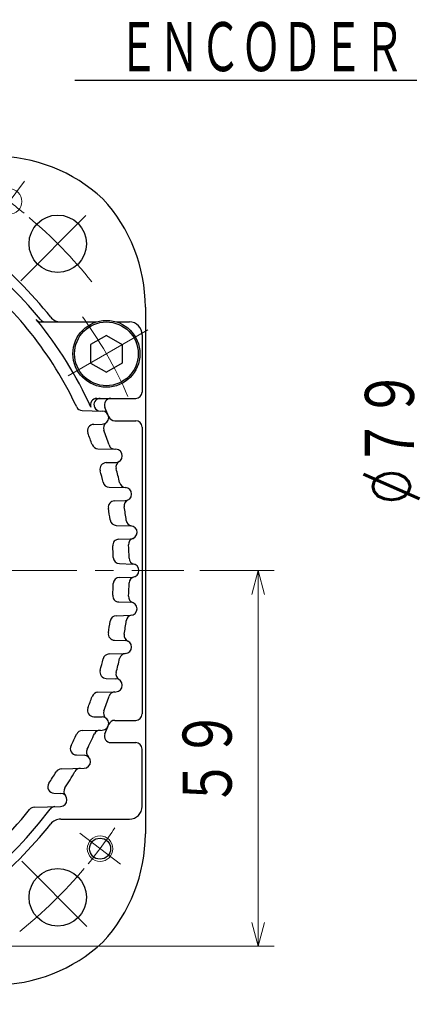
# Model space of a CAD drawing. Header units: millimetres. Extents: x 0 to 1071, y 0 to 742.
# Tile 65 of 128: x 195 to 256, y 419 to 574. Entities that reach past the tile are written whole.
import ezdxf

# ---------------------------------------------------------------- set-up
doc = ezdxf.new("R2010")
doc.units = ezdxf.units.MM
doc.header["$LTSCALE"] = 0.454724
doc.linetypes.add('CENTER', pattern=[50.8, 31.75, -6.35, 6.35, -6.35])
doc.layers.add('NoLayerName_001', color=7, linetype='Continuous')
doc.layers.add('NoLayerName_002', color=7, linetype='Continuous')
doc.styles.get("Standard").update_dxf_attribs({"font": 'txt', "bigfont": 'extfont2'})
doc.dimstyles.get("Standard").update_dxf_attribs({"dimtxt": 2.5, "dimasz": 2.5, "dimexe": 1, "dimexo": 1, "dimtad": 1, "dimdec": 3, "dimzin": 0, "dimdsep": 46, "dimtxsty": 'Standard', "dimcen": 2.5, "dimadec": 3, "dimazin": 0, "dimtfac": 0.75, "dimtdec": 3, "dimtmove": 0, "dimatfit": 3, "dimfxl": 1, "dimarcsym": 0})

# ---------------------------------------------------------------- blocks, each defined once
blk = doc.blocks.new('_OPEN30')
at = {"color": 0, "linetype": 'ByBlock', "lineweight": -2}
for p, q in [((-1, 0.267949), (0, 0)), ((0, 0), (-1, -0.267949)), ((0, 0), (-1, 0))]:
    blk.add_line(p, q, dxfattribs=at)
blk = doc.blocks.new('*D123')
at = {"layer": 'Defpoints', "color": 0}
for p in [(221.02, 487.5), (232.69, 487.5), (170.65, 428.55)]:
    blk.add_point(p, dxfattribs=at)
at = {"layer": 'NoLayerName_002', "color": 0, "linetype": 'Continuous', "lineweight": 13}
for p, q in [((223.52, 487.5), (235.19, 487.5)), ((232.69, 432.3), (232.69, 483.75)), ((173.15, 428.55), (235.19, 428.55))]:
    blk.add_line(p, q, dxfattribs=at)
at = {"layer": 'NoLayerName_002', "color": 0, "lineweight": 13, "xscale": 3.75, "yscale": 3.75, "zscale": 3.75}
for p, rotation in [((232.69, 487.5), 90), ((232.69, 428.55), 270)]:
    blk.add_blockref('_OPEN30', p, dxfattribs=dict(at, rotation=rotation))
at = {"layer": 'NoLayerName_002', "color": 0, "lineweight": 13, "insert": (225.01, 458.02), "char_height": 8.75, "attachment_point": 5, "rotation": 90}
blk.add_mtext('\\W0.8000;５９', dxfattribs=at)
blk = doc.blocks.new('*D127')
at = {"layer": 'Defpoints', "color": 0}
for p in [(287.45, 527), (261.33, 494.65), (261.33, 494.65)]:
    blk.add_point(p, dxfattribs=at)
at = {"layer": 'NoLayerName_001', "color": 0, "linetype": 'Continuous', "lineweight": 13}
for p, q in [((284.95, 527), (258.83, 527)), ((261.33, 523.25), (261.33, 494.65))]:
    blk.add_line(p, q, dxfattribs=at)
at = {"layer": 'NoLayerName_001', "color": 0, "lineweight": 13, "xscale": 3.75, "yscale": 3.75, "zscale": 3.75, "rotation": 90}
blk.add_blockref('_OPEN30', (261.33, 527), dxfattribs=at)
at = {"layer": 'NoLayerName_001', "color": 0, "lineweight": 13, "insert": (253.6, 508.38), "char_height": 8.75, "attachment_point": 5, "rotation": 90}
blk.add_mtext('\\W0.8000;%%c７９', dxfattribs=at)
blk = doc.blocks.new('_NONE')

msp = doc.modelspace()

# ---------------------------------------------------------------- linework, layer by layer
at = {"layer": 'NoLayerName_001', "color": 4, "linetype": 'CENTER', "lineweight": 13}
for p, q in [((191.2243, 542.2065), (196.0388, 548.5955)), ((195.4649, 532.9648), (206.7786, 544.2785)), ((215.3849, 525.25), (202.3945, 517.75)), ((166.7, 487.5), (221.0196, 487.5)), ((204.7065, 446.2756), (211.0956, 441.4611)), ((195.6084, 441.8915), (206.9221, 430.5778))]:
    msp.add_line(p, q, dxfattribs=at)
at = {"layer": 'NoLayerName_001', "color": 7, "linetype": 'Continuous', "lineweight": 25}
for p, q in [((215, 528.8059), (215, 446.1929)), ((198.6724, 526.4999), (207.2889, 526.4999)), ((210.4905, 526.4999), (212.5, 526.4999)), ((208.8897, 524.3868), (206.3897, 522.9434)), ((208.8897, 524.3868), (211.3897, 522.9434)), ((214.5, 524.4999), (214.5, 515.4999)), ((206.3897, 522.9434), (206.3897, 520.0566)), ((211.3897, 522.9434), (211.3897, 520.0566)), ((206.3897, 520.0566), (208.8897, 518.6133)), ((211.3897, 520.0566), (208.8897, 518.6133)), ((207.3847, 514.4999), (213.5, 514.4999)), ((205.1084, 512.5996), (208.2501, 512.5173)), ((206.8969, 510.4259), (208.2501, 510.4613)), ((210.2059, 510.9999), (213.5, 510.9999)), ((214.5, 509.9999), (214.5, 464.9999)), ((207.5698, 506.5928), (210.3744, 506.5193)), ((208.8582, 504.4255), (210.3744, 504.4652)), ((209.3249, 500.5874), (211.8471, 500.5214)), ((210.161, 498.4243), (211.8471, 498.4685)), ((210.4359, 494.5832), (212.7142, 494.5235)), ((210.8476, 492.4225), (212.7142, 492.4714)), ((210.9384, 488.5799), (213.0005, 488.5259)), ((210.9384, 486.42), (213.0005, 486.474)), ((210.8476, 482.5774), (212.7142, 482.5285)), ((210.4359, 480.4167), (212.7142, 480.4763)), ((210.161, 476.5755), (211.8471, 476.5314)), ((209.3249, 474.4124), (211.8471, 474.4785)), ((208.8582, 470.5744), (210.3744, 470.5347)), ((207.5698, 468.4071), (210.3744, 468.4805)), ((206.8969, 464.574), (208.2501, 464.5385)), ((210.2059, 463.9999), (213.5, 463.9999)), ((205.1084, 462.4002), (208.2501, 462.4825)), ((209.5735, 460.4999), (213.5, 460.4999)), ((214.5, 450.4999), (214.5, 459.4999)), ((204.2062, 458.5745), (205.3992, 458.5432)), ((201.8395, 456.3912), (205.3992, 456.4844)), ((200.6705, 452.5762), (201.7018, 452.5492)), ((197.5953, 450.3788), (201.7018, 450.4863)), ((201.7204, 448.4999), (212.5, 448.4999))]:
    msp.add_line(p, q, dxfattribs=at)
at = {"layer": 'NoLayerName_001', "color": 4, "linetype": 'Continuous', "lineweight": 13}
for centre in [(193.6316, 545.401), (207.9011, 443.8683)]:
    msp.add_circle(centre, 2, dxfattribs=at)
at = {"layer": 'NoLayerName_001', "color": 7, "linetype": 'Continuous', "lineweight": 25}
for centre, radius in [((201.265, 538.7649), 4.5), ((208.8897, 521.5), 5.25), ((208.8897, 521.5), 5), ((207.9011, 443.8683), 1.65), ((201.265, 436.2349), 4.5)]:
    msp.add_circle(centre, radius, dxfattribs=at)
for centre, radius, start, end in [((191.307, 527.4999), 25, 47.118, 90), ((190, 528.8059), 25, 0, 42.882), ((150, 487.4999), 62.5, 39.044313, 53.201919), ((150, 487.4999), 64, 38.404704, 51.595296), ((150, 487.4999), 60, 25.331703, 51.322894), ((198.6724, 527.4999), 1, 219.414098, 270), ((150, 487.4999), 62, 24.415308, 39.414098), ((199.3178, 527.4999), 1, 219.044313, 270), ((201.7204, 528.4999), 2, 218.404704, 270), ((212.5, 524.4999), 2, 0, 90), ((207.3847, 513.4999), 1, 90, 203.107998), ((207.9332, 513.4999), 1, 90, 204.170215), ((209.5735, 513.4999), 1, 90, 203.578178), ((213.5, 515.4999), 1, 270, 360), ((205.1346, 513.5993), 1, 205.331703, 268.5), ((207.9213, 513.5263), 1, 204.196296, 268.5), ((150, 487.4999), 64, 22.143221, 23.578178), ((208.2232, 511.4893), 1.0284, 271.5, 88.5), ((210.2059, 511.9999), 1, 202.143221, 270), ((206.9231, 509.4262), 1, 91.5, 201.066275), ((209.4326, 509.861), 1, 126.602807, 200.618426), ((213.5, 509.9999), 1, 0, 90), ((150, 487.4999), 60, 19.23145, 21.066275), ((150, 487.4999), 62.5, 18.380025, 20.618426), ((207.5959, 507.5924), 1, 199.23145, 268.5), ((210.2606, 507.5226), 1, 198.380025, 268.5), ((210.3475, 505.4922), 1.0274, 271.5, 88.5), ((208.8843, 503.4258), 1, 91.5, 195.134178), ((211.3854, 503.7506), 1, 120.791338, 194.827903), ((150, 487.4999), 60, 13.352228, 15.134178), ((150, 487.4999), 62.5, 12.754024, 14.827903), ((209.3511, 501.5871), 1, 193.352228, 268.5), ((211.9333, 501.5186), 1, 192.754024, 266.804316), ((211.8203, 499.4949), 1.0268, 270, 88.5), ((210.1872, 497.4247), 1, 91.5, 189.363701), ((212.6819, 497.6604), 1, 115.157026, 189.207318), ((150, 487.4999), 62.5, 7.238173, 9.207318), ((150, 487.4999), 60, 7.614491, 9.363701), ((210.4621, 495.5829), 1, 187.614491, 268.5), ((212.994, 495.5006), 1, 187.238173, 261.296263), ((212.6873, 493.4975), 1.0264, 270, 88.5), ((210.8737, 491.4228), 1, 91.5, 183.687241), ((150, 487.4999), 60, 1.953718, 3.687241), ((213.3682, 491.5888), 1, 109.633879, 183.691969), ((150, 487.4999), 62.5, 1.77302, 3.691969), ((210.9645, 489.5795), 1, 181.953718, 268.5), ((213.4696, 489.4646), 1, 181.77302, 255.833641), ((212.9737, 487.4999), 1.0263, 271.5, 88.5), ((150, 487.4999), 60, 356.312759, 358.046282), ((210.9645, 485.4203), 1, 91.5, 178.046282), ((150, 487.4999), 62.5, 356.308031, 358.22698), ((213.4696, 485.5352), 1, 104.166359, 178.22698), ((210.8737, 483.577), 1, 176.312759, 268.5), ((213.3682, 483.411), 1, 176.308031, 250.366121), ((212.6873, 481.5024), 1.0264, 271.5, 88.5), ((210.4621, 479.417), 1, 91.5, 172.385509), ((212.994, 479.4993), 1, 98.703737, 172.761827), ((150, 487.4999), 60, 350.636299, 352.385509), ((150, 487.4999), 62.5, 350.792682, 352.761827), ((210.1872, 477.5752), 1, 170.636299, 268.5), ((212.6819, 477.3395), 1, 170.792682, 244.842974), ((211.8203, 475.5049), 1.0268, 271.5, 88.5), ((209.3511, 473.4128), 1, 91.5, 166.647772), ((211.9333, 473.4813), 1, 93.195684, 167.245976), ((150, 487.4999), 60, 344.865822, 346.647772), ((150, 487.4999), 62.5, 345.172097, 347.245976), ((208.8843, 471.574), 1, 164.865822, 268.5), ((211.3854, 471.2492), 1, 165.172097, 239.208662), ((210.3475, 469.5076), 1.0274, 271.5, 88.5), ((207.5959, 467.4074), 1, 91.5, 160.76855), ((210.2606, 467.4772), 1, 91.5, 161.619975), ((150, 487.4999), 60, 338.933725, 340.76855), ((150, 487.4999), 62.5, 339.381574, 341.619975), ((206.9231, 465.5736), 1, 158.933725, 268.5), ((209.4326, 465.1389), 1, 159.381574, 233.397193), ((213.5, 464.9999), 1, 270, 0), ((208.2232, 463.5105), 1.0284, 271.5, 88.5), ((210.2059, 462.9999), 1, 90, 157.856779), ((205.1346, 461.4006), 1, 91.5, 154.668297), ((150, 487.4999), 62.5, 333.338283, 335.829785), ((207.9213, 461.4736), 1, 91.5, 155.803704), ((209.5735, 461.4999), 1, 156.421822, 270), ((150, 487.4999), 64, 336.421822, 337.856779), ((150, 487.4999), 60, 332.754757, 334.668297), ((213.5, 459.4999), 1, 0, 90), ((204.2324, 459.5741), 1, 152.754757, 268.5), ((206.7481, 459.0061), 1, 153.338283, 227.323441), ((205.3723, 457.5138), 1.0298, 271.5, 88.5), ((150, 487.4999), 60, 326.211215, 328.239705), ((201.8657, 455.3916), 1, 91.5, 148.239705), ((150, 487.4999), 62.5, 326.926604, 329.70705), ((204.8296, 455.4692), 1, 91.5, 149.70705), ((200.6967, 453.5758), 1, 146.211215, 268.5), ((203.2112, 452.8472), 1, 146.926604, 220.867629), ((201.6748, 451.5177), 1.0318, 271.5, 88.5), ((150, 487.4999), 60, 290.751246, 321.322894), ((150, 487.4999), 62.5, 309.044313, 323.201919), ((197.6215, 449.3791), 1, 91.5, 141.322894), ((200.8477, 449.4636), 1, 91.5, 143.201919), ((212.5, 450.4999), 2, 270, 0), ((201.7204, 446.4999), 2, 90, 141.595296), ((150, 487.4999), 64, 308.404704, 321.595296), ((190, 446.1929), 25, 317.118, 0), ((191.306, 447.4999), 25, 270, 312.882)]:
    msp.add_arc(centre, radius, start, end, dxfattribs=at)
at = {"layer": 'NoLayerName_001', "color": 4, "linetype": 'CENTER', "lineweight": 13}
for centre, radius, start, end in [((150, 487.4999), 72.5, 50.628971, 56.161548), ((150, 487.4999), 72.5, 38.667655, 49.838452), ((150, 487.5), 68, 23.677408, 36.322598), ((150, 487.4999), 72.5, 320.628971, 326.161548), ((150, 487.4999), 72.5, 308.674495, 319.838452)]:
    msp.add_arc(centre, radius, start, end, dxfattribs=at)

# ---------------------------------------------------------------- texts
at = {"layer": 'NoLayerName_001', "color": 3, "linetype": 'Continuous', "lineweight": 13, "insert": (255.625, 565), "char_height": 8.75, "attachment_point": 9, "line_spacing_factor": 0.6}
msp.add_mtext('\\A1;\\W0.6667;ＥＮＣＯＤＥＲ', dxfattribs=at)

# ---------------------------------------------------------------- dimensions: what is measured, and where the dimension line sits
at = {"layer": 'NoLayerName_001', "color": 3, "linetype": 'Continuous', "lineweight": 13}
dim = msp.add_linear_dim(base=(261.3322, 494.6511), p1=(287.4505, 527), p2=(261.3322, 494.6511), angle=270, text='\\W0.8000;%%c７９', dimstyle='Standard', override={"dimtxt": 8.75, "dimasz": 3.75, "dimexe": 2.5, "dimexo": 2.5, "dimgap": 2.5, "dimzin": 8, "dimpost": '%%c<>', "dimblk1": 'OPEN30', "dimblk2": 'NONE', "dimsah": 1, "dimse2": 1, "dimclrd": 0, "dimclre": 0, "dimclrt": 0, "dimtp": 0, "dimtm": 0, "dimatfit": 2, "dimlwd": 13, "dimlwe": 13}, dxfattribs=at)
dim.commit()
dim.dimension.update_dxf_attribs({"geometry": '*D127', "text_midpoint": (261.3322, 508.375), "dimtype": 160})
at = {"layer": 'NoLayerName_002', "color": 3, "linetype": 'Continuous', "lineweight": 13}
dim = msp.add_linear_dim(base=(232.6932, 487.5), p1=(170.65, 428.55), p2=(221.0196, 487.5), angle=90, text='\\W0.8000;５９', dimstyle='Standard', override={"dimtxt": 8.75, "dimasz": 3.75, "dimexe": 2.5, "dimexo": 2.5, "dimgap": 2.5, "dimzin": 8, "dimblk": 'OPEN30', "dimclrd": 0, "dimclre": 0, "dimclrt": 0, "dimtp": 0, "dimtm": 0, "dimlwd": 13, "dimlwe": 13}, dxfattribs=at)
dim.commit()
dim.dimension.update_dxf_attribs({"geometry": '*D123', "text_midpoint": (232.6932, 458.025), "dimtype": 160})

# ---------------------------------------------------------------- leaders
at = {"layer": 'NoLayerName_001', "color": 3, "linetype": 'Continuous', "lineweight": 13, "annotation_type": 0, "has_hookline": 1, "hookline_direction": 1}
for points, text_width in [([(281.1438, 526.1475), (261.25, 564.375), (256.25, 564.375)], 51.6626), ([(283.9113, 428.5586), (256.6479, 395.0539), (251.6479, 395.0539)], 66.7542)]:
    msp.add_leader(points, dimstyle='Standard', override={"dimtxt": 8.75, "dimasz": 5, "dimldrblk": 'OPEN30'}, dxfattribs=dict(at, text_width=text_width))

doc.saveas('drawing.dxf')
